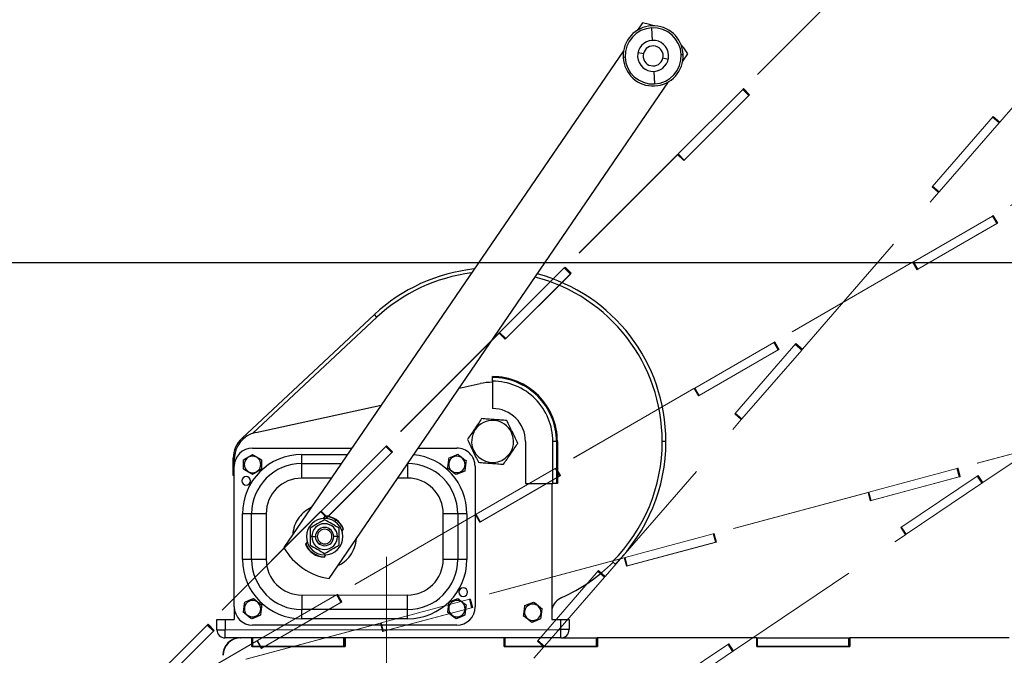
# Paper-space layout 'Sheet6' of a CAD drawing. Header units: inches. Extents: x 0.1 to 16.9, y 0.1 to 10.9.
# Tile 6 of 12: x 6.3 to 8.1, y 7.5 to 8.6. Entities that reach past the tile are written whole.
import ezdxf

# ---------------------------------------------------------------- set-up
doc = ezdxf.new("R2010")
doc.units = ezdxf.units.IN
doc.header["$MEASUREMENT"] = 0
doc.linetypes.add('CENTERX2', pattern=[0.8, 0.5, -0.1, 0.1, -0.1])
doc.linetypes.add('PHANTOM', pattern=[0.5, 0.25, -0.05, 0.05, -0.05, 0.05, -0.05])
doc.layers.add('FORMAT', color=7, linetype='Continuous')
doc.styles.add('SLDTEXTSTYLE0', font='TXT', dxfattribs={"width": 0.75})
doc.dimstyles.new('SLDDIMSTYLE17', dxfattribs={"dimtxt": 0.104167, "dimasz": 0.13, "dimexe": 0, "dimexo": 0.0625, "dimgap": 0.026042, "dimtad": 0, "dimtih": 1, "dimtoh": 1, "dimdec": 0, "dimlfac": 12, "dimrnd": 1e-09, "dimzin": 12, "dimdsep": 46, "dimtxsty": 'SLDTEXTSTYLE0', "dimsah": 1, "dimcen": 0.09, "dimadec": 0, "dimazin": 3, "dimtfac": 1, "dimtdec": 0, "dimtofl": 0, "dimtmove": 0, "dimatfit": 3, "dimfxl": 1, "dimfrac": 2, "dimtolj": 1, "dimtzin": 12, "dimarcsym": 0})

# ---------------------------------------------------------------- blocks, each defined once
blk = doc.blocks.new('_D_97')
at = {"layer": 'FORMAT', "color": 7}
for p, q in [((9.6593, 8.152), (9.6593, 2.4485)), ((6.9637, 3.1813), (6.9637, 2.4485)), ((8.0037, 2.7257), (7.972, 2.7257)), ((7.972, 2.7257), (7.972, 2.5602)), ((8.2346, 2.7257), (8.2663, 2.7257)), ((8.2663, 2.7257), (8.2663, 2.5602)), ((6.9637, 2.5735), (7.8844, 2.5735)), ((9.6593, 2.5735), (8.3539, 2.5735)), ((7.972, 2.5602), (8.0037, 2.5602)), ((8.2663, 2.5602), (8.2346, 2.5602))]:
    blk.add_line(p, q, dxfattribs=at)
for points in [[(6.9637, 2.5735), (7.0937, 2.5535), (7.0937, 2.5935)], [(9.6593, 2.5735), (9.5293, 2.5935), (9.5293, 2.5535)]]:
    blk.add_solid(points, dxfattribs=at)
at = {"layer": 'FORMAT', "color": 7, "char_height": 0.10417, "attachment_point": 1, "style": 'SLDTEXTSTYLE0'}
for s, insert in [('822', (8.0037, 2.6944)), ('32', (8.0422, 2.5344))]:
    blk.add_mtext(s, dxfattribs=dict(at, insert=insert))
blk = doc.blocks.new('_D_98')
at = {"layer": 'FORMAT', "color": 7}
for p, q in [((8.9867, 8.7322), (8.9867, 2.8494)), ((6.9637, 3.1813), (6.9637, 2.8494)), ((7.812, 3.1266), (7.7803, 3.1266)), ((7.7803, 3.1266), (7.7803, 2.9611)), ((8.0429, 3.1266), (8.0746, 3.1266)), ((8.0746, 3.1266), (8.0746, 2.9611)), ((6.9637, 2.9744), (7.6927, 2.9744)), ((8.9867, 2.9744), (8.1622, 2.9744)), ((7.7803, 2.9611), (7.812, 2.9611)), ((8.0746, 2.9611), (8.0429, 2.9611))]:
    blk.add_line(p, q, dxfattribs=at)
for points in [[(6.9637, 2.9744), (7.0937, 2.9544), (7.0937, 2.9944)], [(8.9867, 2.9744), (8.8567, 2.9944), (8.8567, 2.9544)]]:
    blk.add_solid(points, dxfattribs=at)
at = {"layer": 'FORMAT', "color": 7, "char_height": 0.10417, "attachment_point": 1, "style": 'SLDTEXTSTYLE0'}
for s, insert in [('617', (7.812, 3.0954)), ('24', (7.8505, 2.9354))]:
    blk.add_mtext(s, dxfattribs=dict(at, insert=insert))
blk = doc.blocks.new('_D_101')
at = {"layer": 'FORMAT', "color": 7}
for p, q in [((9.7093, 8.202), (12.2733, 8.202)), ((12.1483, 8.202), (12.1483, 6.0052)), ((11.9944, 5.984), (11.9627, 5.984)), ((11.9627, 5.984), (11.9627, 5.8185)), ((12.3022, 5.984), (12.3339, 5.984)), ((12.3339, 5.984), (12.3339, 5.8185)), ((11.9627, 5.8185), (11.9944, 5.8185)), ((12.3339, 5.8185), (12.3022, 5.8185)), ((12.1483, 3.4396), (12.1483, 5.6585)), ((7.1804, 3.4396), (12.2733, 3.4396))]:
    blk.add_line(p, q, dxfattribs=at)
for points in [[(12.1483, 8.202), (12.1283, 8.072), (12.1683, 8.072)], [(12.1483, 3.4396), (12.1683, 3.5696), (12.1283, 3.5696)]]:
    blk.add_solid(points, dxfattribs=at)
at = {"layer": 'FORMAT', "color": 7, "char_height": 0.10417, "attachment_point": 1, "style": 'SLDTEXTSTYLE0'}
for s, insert in [('1452', (11.9944, 5.9528)), ('57', (12.0713, 5.7928))]:
    blk.add_mtext(s, dxfattribs=dict(at, insert=insert))
blk = doc.blocks.new('_D_102')
at = {"layer": 'FORMAT', "color": 7}
for p, q in [((9.0367, 8.7822), (12.7457, 8.7822)), ((12.6207, 8.7822), (12.6207, 6.4717)), ((12.4668, 6.4506), (12.4351, 6.4506)), ((12.4351, 6.4506), (12.4351, 6.2851)), ((12.7747, 6.4506), (12.8063, 6.4506)), ((12.8063, 6.4506), (12.8063, 6.2851)), ((12.4351, 6.2851), (12.4668, 6.2851)), ((12.8063, 6.2851), (12.7747, 6.2851)), ((12.6207, 3.4396), (12.6207, 6.1251)), ((7.1804, 3.4396), (12.7457, 3.4396))]:
    blk.add_line(p, q, dxfattribs=at)
for points in [[(12.6207, 8.7822), (12.6007, 8.6522), (12.6407, 8.6522)], [(12.6207, 3.4396), (12.6407, 3.5696), (12.6007, 3.5696)]]:
    blk.add_solid(points, dxfattribs=at)
at = {"layer": 'FORMAT', "color": 7, "char_height": 0.10417, "attachment_point": 1, "style": 'SLDTEXTSTYLE0'}
for s, insert in [('1628', (12.4668, 6.4194)), ('64', (12.5438, 6.2594))]:
    blk.add_mtext(s, dxfattribs=dict(at, insert=insert))
blk = doc.blocks.new('_D_105')
at = {"layer": 'FORMAT', "color": 7}
for p, q in [((9.6093, 8.202), (4.7335, 8.202)), ((4.8585, 8.202), (4.8585, 6.5895)), ((4.7045, 6.5684), (4.6728, 6.5684)), ((4.6728, 6.5684), (4.6728, 6.4029)), ((5.0124, 6.5684), (5.0441, 6.5684)), ((5.0441, 6.5684), (5.0441, 6.4029)), ((4.6728, 6.4029), (4.7045, 6.4029)), ((5.0441, 6.4029), (5.0124, 6.4029)), ((4.8585, 4.7417), (4.8585, 6.2429)), ((6.7523, 4.7417), (4.7335, 4.7417))]:
    blk.add_line(p, q, dxfattribs=at)
for points in [[(4.8585, 8.202), (4.8385, 8.072), (4.8785, 8.072)], [(4.8585, 4.7417), (4.8785, 4.8717), (4.8385, 4.8717)]]:
    blk.add_solid(points, dxfattribs=at)
at = {"layer": 'FORMAT', "color": 7, "char_height": 0.10417, "attachment_point": 1, "style": 'SLDTEXTSTYLE0'}
for s, insert in [('1055', (4.7045, 6.5372)), ('42', (4.7815, 6.3772))]:
    blk.add_mtext(s, dxfattribs=dict(at, insert=insert))
blk = doc.blocks.new('_D_106')
at = {"layer": 'FORMAT', "color": 7}
for p, q in [((8.9367, 8.7822), (4.1921, 8.7822)), ((4.3171, 8.7822), (4.3171, 6.975)), ((4.1631, 6.9538), (4.1314, 6.9538)), ((4.1314, 6.9538), (4.1314, 6.7883)), ((4.471, 6.9538), (4.5027, 6.9538)), ((4.5027, 6.9538), (4.5027, 6.7883)), ((4.1314, 6.7883), (4.1631, 6.7883)), ((4.5027, 6.7883), (4.471, 6.7883)), ((4.3171, 4.7417), (4.3171, 6.6283)), ((6.7523, 4.7417), (4.1921, 4.7417))]:
    blk.add_line(p, q, dxfattribs=at)
for points in [[(4.3171, 8.7822), (4.2971, 8.6522), (4.3371, 8.6522)], [(4.3171, 4.7417), (4.3371, 4.8717), (4.2971, 4.8717)]]:
    blk.add_solid(points, dxfattribs=at)
at = {"layer": 'FORMAT', "color": 7, "char_height": 0.10417, "attachment_point": 1, "style": 'SLDTEXTSTYLE0'}
for s, insert in [('1232', (4.1631, 6.9226)), ('48', (4.2401, 6.7626))]:
    blk.add_mtext(s, dxfattribs=dict(at, insert=insert))

psp = doc.layouts.new('Sheet6')

# ---------------------------------------------------------------- linework, layer by layer
at = {"color": 7, "linetype": 'PHANTOM', "lineweight": 18}
for p, q in [((8.0666, 8.4551), (8.3115, 8.7368)), ((7.8079, 8.7175), (7.6055, 8.5151)), ((7.8083, 8.7179), (7.6058, 8.5154)), ((7.4884, 8.398), (7.6044, 8.514)), ((7.6169, 8.5044), (7.4984, 8.3859)), ((7.4994, 8.3869), (7.6154, 8.503)), ((7.6044, 8.514), (7.6052, 8.5149)), ((7.6154, 8.503), (7.6044, 8.514)), ((7.6055, 8.5151), (7.6052, 8.5149)), ((7.6163, 8.5038), (7.6052, 8.5149)), ((7.6055, 8.5151), (7.6058, 8.5154)), ((7.6055, 8.5151), (7.6165, 8.504)), ((7.6058, 8.5154), (7.6169, 8.5044)), ((7.6154, 8.503), (7.6163, 8.5038)), ((7.6165, 8.504), (7.6163, 8.5038)), ((7.6165, 8.504), (7.6169, 8.5044)), ((7.9449, 8.3388), (8.0549, 8.4653)), ((8.0653, 8.4536), (8.0536, 8.4638)), ((8.0661, 8.4545), (8.0543, 8.4647)), ((8.0549, 8.4653), (8.0666, 8.4551)), ((7.9577, 8.3297), (8.0653, 8.4536)), ((8.0653, 8.4536), (8.0661, 8.4545)), ((8.0661, 8.4545), (8.0665, 8.4549)), ((8.0663, 8.4547), (8.0666, 8.4551)), ((8.3027, 8.4301), (8.0547, 8.287)), ((8.3031, 8.4304), (8.0551, 8.2872)), ((7.487, 8.3966), (7.2845, 8.1941)), ((7.4873, 8.3969), (7.2849, 8.1945)), ((7.4873, 8.3969), (7.487, 8.3966)), ((7.487, 8.3966), (7.4873, 8.3969)), ((7.4873, 8.3969), (7.4875, 8.3971)), ((7.4873, 8.3969), (7.4873, 8.3969)), ((7.4984, 8.3859), (7.4873, 8.3969)), ((7.4875, 8.3971), (7.4884, 8.398)), ((7.4985, 8.386), (7.4875, 8.3971)), ((7.4994, 8.3869), (7.4884, 8.398)), ((7.4984, 8.3859), (7.4985, 8.386)), ((7.4984, 8.3859), (7.4984, 8.3859)), ((7.4985, 8.386), (7.4994, 8.3869)), ((7.9568, 8.3288), (7.9451, 8.339)), ((7.9577, 8.3297), (7.9459, 8.34)), ((7.7119, 8.0469), (7.9567, 8.3286)), ((7.9567, 8.3286), (7.9449, 8.3389)), ((7.9567, 8.3286), (7.9449, 8.3388)), ((7.9567, 8.3286), (7.9568, 8.3288)), ((7.9567, 8.3286), (7.9567, 8.3286)), ((7.9568, 8.3288), (7.9577, 8.3297)), ((7.9113, 8.2042), (8.0534, 8.2862)), ((8.0534, 8.2862), (8.0545, 8.2868)), ((8.0612, 8.2727), (8.0534, 8.2862)), ((8.0547, 8.287), (8.0545, 8.2868)), ((8.0623, 8.2733), (8.0545, 8.2868)), ((8.0547, 8.287), (8.0551, 8.2872)), ((8.0547, 8.287), (8.0625, 8.2734)), ((8.0551, 8.2872), (8.063, 8.2737)), ((8.063, 8.2737), (7.9178, 8.1899)), ((7.9191, 8.1906), (8.0612, 8.2727)), ((8.0612, 8.2727), (8.0623, 8.2733)), ((8.0625, 8.2734), (8.0623, 8.2733)), ((8.0625, 8.2734), (8.063, 8.2737)), ((7.9096, 8.2032), (7.6617, 8.06)), ((7.91, 8.2034), (7.6621, 8.0603)), ((7.91, 8.2034), (7.9096, 8.2032)), ((7.9096, 8.2032), (7.91, 8.2034)), ((7.91, 8.2034), (7.9102, 8.2035)), ((7.91, 8.2034), (7.91, 8.2034)), ((7.9178, 8.1899), (7.91, 8.2034)), ((7.9102, 8.2035), (7.9113, 8.2042)), ((7.918, 8.19), (7.9102, 8.2035)), ((7.9191, 8.1906), (7.9113, 8.2042)), ((7.1674, 8.077), (7.2834, 8.1931)), ((7.2959, 8.1834), (7.1774, 8.0649)), ((7.1785, 8.066), (7.2945, 8.182)), ((7.2834, 8.1931), (7.2843, 8.1939)), ((7.2945, 8.182), (7.2834, 8.1931)), ((7.2845, 8.1941), (7.2843, 8.1939)), ((7.2954, 8.1829), (7.2843, 8.1939)), ((7.2845, 8.1941), (7.2849, 8.1945)), ((7.2845, 8.1941), (7.2956, 8.1831)), ((7.2849, 8.1945), (7.2959, 8.1834)), ((7.2945, 8.182), (7.2954, 8.1829)), ((7.2956, 8.1831), (7.2954, 8.1829)), ((7.2956, 8.1831), (7.2959, 8.1834)), ((7.9178, 8.1899), (7.918, 8.19)), ((7.9178, 8.1899), (7.9178, 8.1899)), ((7.918, 8.19), (7.9191, 8.1906)), ((7.166, 8.0756), (6.9636, 7.8732)), ((7.1664, 8.076), (6.9639, 7.8735)), ((7.1664, 8.076), (7.166, 8.0756)), ((7.166, 8.0756), (7.1664, 8.076)), ((7.1664, 8.076), (7.1665, 8.0761)), ((7.1774, 8.0649), (7.1664, 8.076)), ((7.1774, 8.0649), (7.1664, 8.076)), ((7.1665, 8.0761), (7.1674, 8.077)), ((7.1776, 8.0651), (7.1665, 8.0761)), ((7.1785, 8.066), (7.1674, 8.077)), ((7.1774, 8.0649), (7.1776, 8.0651)), ((7.1774, 8.0649), (7.1774, 8.0649)), ((7.1776, 8.0651), (7.1785, 8.066)), ((7.5182, 7.9772), (7.6603, 8.0593)), ((7.5901, 7.9307), (7.7001, 8.0572)), ((7.6603, 8.0593), (7.6614, 8.0599)), ((7.6681, 8.0457), (7.6603, 8.0593)), ((7.6617, 8.06), (7.6614, 8.0599)), ((7.6692, 8.0463), (7.6614, 8.0599)), ((7.6617, 8.06), (7.6621, 8.0603)), ((7.6617, 8.06), (7.6695, 8.0465)), ((7.6621, 8.0603), (7.6699, 8.0467)), ((7.7113, 8.0463), (7.6996, 8.0566)), ((7.7001, 8.0572), (7.7119, 8.0469)), ((7.6699, 8.0467), (7.5247, 7.9629)), ((7.526, 7.9637), (7.6681, 8.0457)), ((7.6029, 7.9216), (7.7105, 8.0454)), ((7.6681, 8.0457), (7.6692, 8.0463)), ((7.6695, 8.0465), (7.6692, 8.0463)), ((7.6695, 8.0465), (7.6699, 8.0467)), ((7.7105, 8.0454), (7.6988, 8.0557)), ((7.7105, 8.0454), (7.7113, 8.0463)), ((7.7113, 8.0463), (7.7117, 8.0467)), ((7.7115, 8.0466), (7.7119, 8.0469)), ((8.0363, 7.8072), (8.3457, 8.0159)), ((7.5165, 7.9762), (7.2686, 7.8331)), ((7.5169, 7.9765), (7.269, 7.8333)), ((7.5169, 7.9765), (7.5165, 7.9762)), ((7.5165, 7.9762), (7.5169, 7.9765)), ((7.5169, 7.9765), (7.5171, 7.9766)), ((7.5247, 7.9629), (7.5169, 7.9765)), ((7.5247, 7.9629), (7.5169, 7.9765)), ((7.5171, 7.9766), (7.5182, 7.9772)), ((7.5249, 7.963), (7.5171, 7.9766)), ((7.526, 7.9637), (7.5182, 7.9772)), ((7.5247, 7.9629), (7.5249, 7.963)), ((7.5248, 7.9629), (7.5247, 7.9629)), ((7.5249, 7.963), (7.526, 7.9637)), ((7.6029, 7.9216), (7.5911, 7.9318)), ((7.3571, 7.6387), (7.6019, 7.9204)), ((7.6019, 7.9204), (7.5901, 7.9307)), ((7.6019, 7.9204), (7.5901, 7.9307)), ((7.602, 7.9206), (7.5903, 7.9308)), ((7.6019, 7.9204), (7.602, 7.9206)), ((7.6019, 7.9204), (7.6019, 7.9204)), ((7.602, 7.9206), (7.6029, 7.9216)), ((8.2678, 7.907), (7.9912, 7.8329)), ((8.2682, 7.9071), (7.9917, 7.833)), ((6.8465, 7.7561), (6.9625, 7.8721)), ((6.975, 7.8625), (6.8565, 7.744)), ((6.8575, 7.745), (6.9736, 7.8611)), ((6.9625, 7.8721), (6.9634, 7.873)), ((6.9736, 7.8611), (6.9625, 7.8721)), ((6.9636, 7.8732), (6.9634, 7.873)), ((6.9744, 7.8619), (6.9634, 7.873)), ((6.9636, 7.8732), (6.9639, 7.8735)), ((6.9636, 7.8732), (6.9746, 7.8622)), ((6.9639, 7.8735), (6.975, 7.8625)), ((6.9736, 7.8611), (6.9744, 7.8619)), ((6.9746, 7.8622), (6.9744, 7.8619)), ((6.9746, 7.8622), (6.975, 7.8625)), ((7.1252, 7.7503), (7.2673, 7.8323)), ((7.2673, 7.8323), (7.2683, 7.8329)), ((7.2751, 7.8188), (7.2673, 7.8323)), ((7.2686, 7.8331), (7.2683, 7.8329)), ((7.2761, 7.8194), (7.2683, 7.8329)), ((7.2686, 7.8331), (7.269, 7.8333)), ((7.2686, 7.8331), (7.2764, 7.8196)), ((7.269, 7.8333), (7.2768, 7.8198)), ((7.8312, 7.79), (7.9897, 7.8325)), ((7.9897, 7.8325), (7.9909, 7.8328)), ((7.9938, 7.8174), (7.9897, 7.8325)), ((7.9912, 7.8329), (7.9909, 7.8328)), ((7.995, 7.8177), (7.9909, 7.8328)), ((7.9912, 7.8329), (7.9917, 7.833)), ((7.9912, 7.8329), (7.9953, 7.8178)), ((7.9917, 7.833), (7.9957, 7.8179)), ((7.2768, 7.8198), (7.1317, 7.736)), ((7.133, 7.7367), (7.2751, 7.8188)), ((7.2751, 7.8188), (7.2761, 7.8194)), ((7.2764, 7.8196), (7.2761, 7.8194)), ((7.2764, 7.8196), (7.2768, 7.8198)), ((7.9957, 7.8179), (7.8338, 7.7745)), ((7.8353, 7.7749), (7.9938, 7.8174)), ((7.8886, 7.7264), (8.0276, 7.8202)), ((7.9938, 7.8174), (7.995, 7.8177)), ((7.9953, 7.8178), (7.995, 7.8177)), ((7.9953, 7.8178), (7.9957, 7.8179)), ((8.0347, 7.8061), (8.0259, 7.819)), ((8.0357, 7.8068), (8.0269, 7.8197)), ((8.0276, 7.8202), (8.0363, 7.8072)), ((7.8986, 7.7143), (8.0347, 7.8061)), ((8.0347, 7.8061), (8.0357, 7.8068)), ((8.0357, 7.8068), (8.0361, 7.8071)), ((8.0359, 7.807), (8.0363, 7.8072)), ((7.8293, 7.7895), (7.5528, 7.7154)), ((7.8298, 7.7896), (7.5533, 7.7155)), ((7.8298, 7.7896), (7.8293, 7.7895)), ((7.8293, 7.7895), (7.8298, 7.7896)), ((7.8298, 7.7896), (7.83, 7.7897)), ((7.8338, 7.7745), (7.8298, 7.7896)), ((7.8338, 7.7745), (7.8298, 7.7896)), ((7.83, 7.7897), (7.8312, 7.79)), ((7.834, 7.7746), (7.83, 7.7897)), ((7.8353, 7.7749), (7.8312, 7.79)), ((7.8338, 7.7745), (7.834, 7.7746)), ((7.8339, 7.7745), (7.8338, 7.7745)), ((7.834, 7.7746), (7.8353, 7.7749)), ((6.8451, 7.7547), (6.6426, 7.5523)), ((6.8454, 7.755), (6.643, 7.5526)), ((6.8454, 7.755), (6.8451, 7.7547)), ((6.8451, 7.7547), (6.8454, 7.755)), ((6.8454, 7.755), (6.8456, 7.7552)), ((6.8565, 7.744), (6.8454, 7.755)), ((6.8565, 7.744), (6.8454, 7.755)), ((6.8456, 7.7552), (6.8465, 7.7561)), ((6.8566, 7.7441), (6.8456, 7.7552)), ((6.8575, 7.745), (6.8465, 7.7561)), ((6.8565, 7.744), (6.8566, 7.7441)), ((6.8565, 7.744), (6.8565, 7.744)), ((6.8566, 7.7441), (6.8575, 7.745)), ((7.1234, 7.7493), (6.8755, 7.6061)), ((7.1239, 7.7495), (6.8759, 7.6064)), ((7.1239, 7.7495), (7.1234, 7.7493)), ((7.1234, 7.7493), (7.1239, 7.7495)), ((7.1239, 7.7495), (7.124, 7.7496)), ((7.1317, 7.736), (7.1239, 7.7495)), ((7.1317, 7.736), (7.1239, 7.7495)), ((7.124, 7.7496), (7.1252, 7.7503)), ((7.1318, 7.7361), (7.124, 7.7496)), ((7.133, 7.7367), (7.1252, 7.7503)), ((7.1317, 7.736), (7.1318, 7.7361)), ((7.1317, 7.736), (7.1317, 7.736)), ((7.1318, 7.7361), (7.133, 7.7367)), ((7.8974, 7.7135), (7.8886, 7.7264)), ((7.8974, 7.7135), (7.8887, 7.7264)), ((7.8976, 7.7136), (7.8888, 7.7266)), ((7.8986, 7.7143), (7.8899, 7.7273)), ((7.3928, 7.6725), (7.5513, 7.715)), ((7.5513, 7.715), (7.5525, 7.7153)), ((7.5554, 7.6999), (7.5513, 7.715)), ((7.5528, 7.7154), (7.5525, 7.7153)), ((7.5565, 7.7002), (7.5525, 7.7153)), ((7.5528, 7.7154), (7.5533, 7.7155)), ((7.5528, 7.7154), (7.5568, 7.7003)), ((7.5533, 7.7155), (7.5573, 7.7004)), ((7.588, 7.5048), (7.8974, 7.7135)), ((7.8974, 7.7135), (7.8976, 7.7136)), ((7.8974, 7.7135), (7.8974, 7.7135)), ((7.8976, 7.7136), (7.8986, 7.7143)), ((7.5573, 7.7004), (7.3954, 7.657)), ((7.3969, 7.6574), (7.5554, 7.6999)), ((7.5554, 7.6999), (7.5565, 7.7002)), ((7.5568, 7.7003), (7.5565, 7.7002)), ((7.5568, 7.7003), (7.5573, 7.7004)), ((7.3909, 7.672), (7.1144, 7.5979)), ((7.3914, 7.6721), (7.1148, 7.598)), ((7.3914, 7.6721), (7.3909, 7.672)), ((7.3909, 7.672), (7.3914, 7.6721)), ((7.3914, 7.6721), (7.3916, 7.6722)), ((7.3954, 7.6571), (7.3914, 7.6721)), ((7.3954, 7.657), (7.3914, 7.6721)), ((7.3916, 7.6722), (7.3928, 7.6725)), ((7.3956, 7.6571), (7.3916, 7.6722)), ((7.3969, 7.6574), (7.3928, 7.6725)), ((7.2353, 7.5225), (7.3453, 7.649)), ((7.3453, 7.649), (7.3571, 7.6387)), ((7.3954, 7.6571), (7.3956, 7.6571)), ((7.3954, 7.6571), (7.3954, 7.6571)), ((7.3956, 7.6571), (7.3969, 7.6574)), ((7.2481, 7.5134), (7.3557, 7.6372)), ((7.3557, 7.6372), (7.344, 7.6475)), ((7.3565, 7.6382), (7.3448, 7.6484)), ((7.3557, 7.6372), (7.3565, 7.6382)), ((7.3565, 7.6382), (7.3569, 7.6386)), ((7.3567, 7.6384), (7.3571, 7.6387)), ((6.7321, 7.5233), (6.8742, 7.6054)), ((6.8742, 7.6054), (6.8752, 7.606)), ((6.882, 7.5918), (6.8742, 7.6054)), ((6.8755, 7.6061), (6.8752, 7.606)), ((6.883, 7.5925), (6.8752, 7.606)), ((6.8755, 7.6061), (6.8759, 7.6064)), ((6.8755, 7.6061), (6.8833, 7.5926)), ((6.8759, 7.6064), (6.8837, 7.5928)), ((6.9544, 7.5551), (7.1129, 7.5975)), ((7.1129, 7.5975), (7.1141, 7.5978)), ((7.1169, 7.5824), (7.1129, 7.5975)), ((7.1144, 7.5979), (7.1141, 7.5978)), ((7.1181, 7.5827), (7.1141, 7.5978)), ((7.1144, 7.5979), (7.1148, 7.598)), ((7.1144, 7.5979), (7.1184, 7.5828)), ((7.1148, 7.598), (7.1189, 7.5829)), ((6.8837, 7.5928), (6.7386, 7.5091)), ((6.7399, 7.5098), (6.882, 7.5918)), ((6.882, 7.5918), (6.883, 7.5925)), ((6.8833, 7.5926), (6.883, 7.5925)), ((6.8833, 7.5926), (6.8837, 7.5928)), ((7.1189, 7.5829), (6.957, 7.5396)), ((6.9584, 7.54), (7.1169, 7.5824)), ((7.1169, 7.5824), (7.1181, 7.5827)), ((7.1184, 7.5828), (7.1181, 7.5827)), ((7.1184, 7.5828), (7.1189, 7.5829)), ((6.5255, 7.4352), (6.6416, 7.5512)), ((6.6416, 7.5512), (6.6424, 7.552)), ((6.6526, 7.5401), (6.6416, 7.5512)), ((6.6426, 7.5523), (6.6424, 7.552)), ((6.6535, 7.541), (6.6424, 7.552)), ((6.6426, 7.5523), (6.643, 7.5526)), ((6.6426, 7.5523), (6.6537, 7.5412)), ((6.643, 7.5526), (6.654, 7.5415)), ((6.9525, 7.5545), (6.676, 7.4804)), ((6.953, 7.5547), (6.6764, 7.4806)), ((6.953, 7.5547), (6.9525, 7.5545)), ((6.9525, 7.5545), (6.953, 7.5547)), ((6.957, 7.5396), (6.953, 7.5547)), ((6.953, 7.5547), (6.9532, 7.5547)), ((6.957, 7.5396), (6.953, 7.5547)), ((6.9532, 7.5547), (6.9544, 7.5551)), ((6.9572, 7.5396), (6.9532, 7.5547)), ((6.9584, 7.54), (6.9544, 7.5551)), ((6.654, 7.5415), (6.5355, 7.423)), ((6.5366, 7.4241), (6.6526, 7.5401)), ((6.6526, 7.5401), (6.6535, 7.541)), ((6.6537, 7.5412), (6.6535, 7.541)), ((6.6537, 7.5412), (6.654, 7.5415)), ((6.957, 7.5396), (6.9572, 7.5396)), ((6.957, 7.5396), (6.957, 7.5396)), ((6.9572, 7.5396), (6.9584, 7.54)), ((6.7304, 7.5224), (6.4824, 7.3792)), ((6.7308, 7.5226), (6.4828, 7.3794)), ((6.7308, 7.5226), (6.7304, 7.5224)), ((6.7304, 7.5224), (6.7308, 7.5226)), ((6.7308, 7.5226), (6.731, 7.5227)), ((6.7386, 7.5091), (6.7308, 7.5226)), ((6.7386, 7.5091), (6.7308, 7.5226)), ((6.731, 7.5227), (6.7321, 7.5233)), ((6.7388, 7.5092), (6.731, 7.5227)), ((6.7399, 7.5098), (6.7321, 7.5233)), ((6.7386, 7.5091), (6.7388, 7.5092)), ((6.7386, 7.5091), (6.7386, 7.5091)), ((6.7388, 7.5092), (6.7399, 7.5098)), ((7.229, 7.4914), (7.2471, 7.5122)), ((7.2471, 7.5122), (7.2353, 7.5225)), ((7.2471, 7.5123), (7.2353, 7.5225)), ((7.2473, 7.5124), (7.2355, 7.5227)), ((7.2481, 7.5134), (7.2363, 7.5236)), ((7.2471, 7.5123), (7.2473, 7.5124)), ((7.2471, 7.5123), (7.2471, 7.5123)), ((7.2473, 7.5124), (7.2481, 7.5134)), ((7.4403, 7.424), (7.5792, 7.5177)), ((7.5863, 7.5037), (7.5776, 7.5166)), ((7.5873, 7.5043), (7.5786, 7.5173)), ((7.5792, 7.5177), (7.588, 7.5048)), ((7.4503, 7.4119), (7.5863, 7.5037)), ((7.5863, 7.5037), (7.5873, 7.5043)), ((7.5873, 7.5043), (7.5878, 7.5046)), ((7.5875, 7.5045), (7.588, 7.5048))]:
    psp.add_line(p, q, dxfattribs=at)
at = {"color": 7, "linetype": 'Continuous', "lineweight": 25}
for p, q in [((7.4243, 8.6334), (7.4155, 8.6205)), ((7.442, 8.602), (7.4409, 8.6245)), ((7.3901, 8.5833), (6.7793, 7.6903)), ((7.393, 8.5716), (7.3893, 8.5714)), ((7.4162, 8.5804), (7.4258, 8.5782)), ((7.4706, 8.5678), (7.461, 8.57)), ((7.4938, 8.5766), (7.4975, 8.5768)), ((7.4968, 8.5649), (7.5056, 8.5778)), ((7.4448, 8.5463), (7.4459, 8.5237)), ((6.8606, 7.6347), (7.4713, 8.5277)), ((6.7042, 7.8872), (6.9422, 8.1091)), ((6.9466, 8.1043), (6.9422, 8.1091)), ((6.9466, 8.1043), (6.723, 7.8957)), ((7.0946, 7.9769), (7.1322, 7.9851)), ((7.1547, 7.996), (7.1547, 7.9977)), ((7.1547, 7.9895), (7.1547, 7.996)), ((7.1547, 7.9895), (7.1547, 7.9403)), ((6.7289, 7.8974), (6.9546, 7.9465)), ((7.1887, 7.8976), (7.1902, 7.8983)), ((6.7059, 7.8854), (6.7042, 7.8872)), ((7.2138, 7.8812), (7.2138, 7.8058)), ((7.2696, 7.8812), (7.263, 7.8812)), ((7.263, 7.8058), (7.263, 7.8812)), ((7.2696, 7.8812), (7.2696, 7.8058)), ((7.2712, 7.8812), (7.2696, 7.8812)), ((7.2712, 7.8812), (7.2712, 7.8058)), ((7.4664, 7.8813), (7.4599, 7.8813)), ((6.723, 7.8693), (6.9018, 7.8693)), ((7.0211, 7.8694), (7.0904, 7.8694)), ((7.1207, 7.8648), (7.1193, 7.8641)), ((6.6885, 7.8201), (6.6885, 7.8512)), ((6.6902, 7.8512), (6.6885, 7.8512)), ((6.6902, 7.8493), (6.6902, 7.8365)), ((6.7066, 7.8398), (6.7066, 7.8482)), ((6.7394, 7.8482), (6.7394, 7.8398)), ((6.8116, 7.8414), (6.8116, 7.8579)), ((6.8116, 7.8579), (6.894, 7.8579)), ((7.0764, 7.8518), (7.0842, 7.855)), ((7.0842, 7.855), (7.0919, 7.8582)), ((7.0848, 7.8535), (7.0842, 7.855)), ((6.6902, 7.5839), (6.6902, 7.8365)), ((6.7082, 7.8398), (6.7066, 7.8398)), ((6.7066, 7.8314), (6.7066, 7.8398)), ((6.7378, 7.8398), (6.7394, 7.8398)), ((6.7394, 7.8398), (6.7394, 7.8314)), ((6.8116, 7.8414), (6.8827, 7.8415)), ((6.8116, 7.8152), (6.8116, 7.8414)), ((7.0019, 7.8413), (7.0019, 7.8152)), ((7.0961, 7.8262), (7.0967, 7.8247)), ((7.1045, 7.8279), (7.0967, 7.8247)), ((7.1233, 7.8366), (7.1233, 7.584)), ((6.6902, 7.8201), (6.6885, 7.8201)), ((6.8648, 7.8152), (6.8116, 7.8152)), ((7.0019, 7.8152), (6.984, 7.8152)), ((7.0967, 7.8247), (7.0889, 7.8215)), ((7.2138, 7.8058), (7.263, 7.8058)), ((7.261, 7.8058), (7.261, 7.561)), ((7.2696, 7.8058), (7.263, 7.8058)), ((7.2712, 7.8058), (7.2696, 7.8058)), ((6.7214, 7.7512), (6.705, 7.7512)), ((6.705, 7.6692), (6.705, 7.7512)), ((6.7476, 7.7512), (6.7214, 7.7512)), ((6.7214, 7.6692), (6.7214, 7.7512)), ((6.7476, 7.7512), (6.7476, 7.6692)), ((6.853, 7.7471), (6.8501, 7.7429)), ((6.8512, 7.743), (6.8534, 7.7463)), ((6.8711, 7.7373), (6.873, 7.74)), ((7.0921, 7.7513), (7.0659, 7.7513)), ((7.0659, 7.6692), (7.0659, 7.7513)), ((7.0921, 7.7513), (7.0921, 7.6693)), ((7.1085, 7.7513), (7.0921, 7.7513)), ((7.1085, 7.7513), (7.1085, 7.6693)), ((6.8264, 7.7254), (6.8264, 7.7102)), ((6.86, 7.7211), (6.8619, 7.7238)), ((6.8788, 7.7102), (6.8788, 7.7254)), ((6.8859, 7.7241), (6.8837, 7.7208)), ((6.884, 7.7198), (6.8869, 7.724)), ((6.8863, 7.7232), (6.8859, 7.7241)), ((6.8295, 7.7102), (6.8264, 7.7102)), ((6.8264, 7.7102), (6.8264, 7.6951)), ((6.8295, 7.7102), (6.8362, 7.7102)), ((6.8757, 7.7102), (6.869, 7.7102)), ((6.8757, 7.7102), (6.8788, 7.7102)), ((6.8789, 7.6951), (6.8788, 7.7102)), ((6.8212, 7.7007), (6.8184, 7.6965)), ((6.8189, 7.6973), (6.8193, 7.6964)), ((6.8193, 7.6964), (6.8215, 7.6997)), ((6.8452, 7.6994), (6.8433, 7.6967)), ((6.7214, 7.6692), (6.705, 7.6692)), ((6.7476, 7.6692), (6.7214, 7.6692)), ((6.8376, 7.6765), (6.8379, 7.6773)), ((6.8465, 7.6747), (6.8463, 7.6739)), ((6.854, 7.6774), (6.8518, 7.6741)), ((6.8522, 7.6733), (6.8551, 7.6775)), ((7.0921, 7.6693), (7.0659, 7.6692)), ((7.1085, 7.6693), (7.0921, 7.6693)), ((7.3704, 7.6656), (7.3705, 7.6655)), ((7.3704, 7.6656), (7.3704, 7.6656)), ((7.3704, 7.6656), (7.3717, 7.6643)), ((7.3752, 7.6609), (7.3705, 7.6655)), ((6.709, 7.5926), (6.7168, 7.5958)), ((6.7168, 7.5958), (6.7245, 7.599)), ((6.7174, 7.5942), (6.7168, 7.5958)), ((6.8116, 7.6052), (7.0019, 7.6053)), ((6.8116, 7.6052), (6.8116, 7.579)), ((7.0019, 7.579), (7.0019, 7.6053)), ((7.0765, 7.5926), (7.0842, 7.5958)), ((7.0842, 7.5958), (7.092, 7.599)), ((7.0848, 7.5943), (7.0842, 7.5958)), ((6.6902, 7.5839), (6.6902, 7.5609)), ((7.0019, 7.579), (6.8116, 7.579)), ((6.8116, 7.5626), (6.8116, 7.579)), ((7.0019, 7.5626), (7.0019, 7.579)), ((7.2129, 7.5861), (7.2207, 7.5893)), ((7.2207, 7.5893), (7.2285, 7.5925)), ((7.2213, 7.5878), (7.2207, 7.5893)), ((6.6591, 7.5429), (6.6591, 7.5609)), ((6.6591, 7.5609), (6.6738, 7.5609)), ((6.6738, 7.5609), (6.6738, 7.5429)), ((6.6738, 7.5609), (6.6902, 7.5609)), ((6.7293, 7.5654), (6.7215, 7.5622)), ((6.7287, 7.567), (6.7293, 7.5654)), ((6.7371, 7.5687), (6.7293, 7.5654)), ((7.0019, 7.5626), (6.8116, 7.5626)), ((7.0968, 7.5655), (7.089, 7.5623)), ((7.0961, 7.567), (7.0968, 7.5655)), ((7.1045, 7.5687), (7.0968, 7.5655)), ((7.2326, 7.5605), (7.2332, 7.559)), ((7.241, 7.5622), (7.2332, 7.559)), ((7.261, 7.561), (7.2775, 7.561)), ((7.2775, 7.543), (7.2775, 7.561)), ((7.2775, 7.561), (7.2923, 7.561)), ((7.2923, 7.561), (7.2923, 7.543)), ((6.6591, 7.5429), (6.6738, 7.5429)), ((6.6738, 7.5429), (7.2775, 7.543)), ((6.6738, 7.5281), (6.6738, 7.5429)), ((7.0905, 7.5511), (6.723, 7.5511)), ((7.2332, 7.559), (7.2255, 7.5558)), ((7.2923, 7.543), (7.2775, 7.543)), ((7.2775, 7.5282), (7.2775, 7.543)), ((7.2775, 7.5282), (6.6738, 7.5281)), ((6.701, 7.5281), (6.7015, 7.5281)), ((6.7218, 7.5281), (6.7015, 7.5281)), ((6.7214, 7.5281), (6.7218, 7.5281)), ((6.7219, 7.5125), (6.7218, 7.5281)), ((6.7219, 7.5125), (6.7219, 7.5281)), ((6.7221, 7.5125), (6.7221, 7.5281)), ((6.7233, 7.5125), (6.7233, 7.5281)), ((6.8874, 7.5125), (6.8874, 7.5281)), ((6.8886, 7.5125), (6.8886, 7.5281)), ((6.889, 7.5281), (6.8894, 7.5281)), ((7.1757, 7.5282), (6.8894, 7.5281)), ((6.8894, 7.5281), (6.8894, 7.5125)), ((7.1753, 7.5282), (7.1757, 7.5282)), ((7.1757, 7.5126), (7.1757, 7.5282)), ((7.1757, 7.5126), (7.1757, 7.5282)), ((7.1759, 7.5126), (7.1759, 7.5282)), ((7.1772, 7.5126), (7.1772, 7.5282)), ((7.2775, 7.5282), (7.3413, 7.5282)), ((7.3413, 7.5126), (7.3413, 7.5282)), ((7.3413, 7.5282), (7.3425, 7.5282)), ((7.3425, 7.5126), (7.3425, 7.5282)), ((7.3428, 7.5282), (7.3425, 7.5282)), ((7.6291, 7.5283), (7.3428, 7.5282)), ((7.3428, 7.5282), (7.3433, 7.5282)), ((7.3428, 7.5282), (7.3428, 7.5126)), ((7.6296, 7.5283), (7.3433, 7.5282)), ((7.3433, 7.5282), (7.3433, 7.5126)), ((7.6296, 7.5283), (7.6291, 7.5283)), ((7.6291, 7.5283), (7.6296, 7.5283)), ((7.6296, 7.5126), (7.6296, 7.5283)), ((7.6296, 7.5283), (7.6298, 7.5283)), ((7.6296, 7.5126), (7.6296, 7.5283)), ((7.6298, 7.5126), (7.6298, 7.5283)), ((7.6298, 7.5283), (7.6311, 7.5283)), ((7.6311, 7.5126), (7.6311, 7.5283)), ((7.6311, 7.5283), (7.7952, 7.5283)), ((7.7952, 7.5127), (7.7952, 7.5283)), ((7.7952, 7.5283), (7.7964, 7.5283)), ((7.7964, 7.5127), (7.7964, 7.5283)), ((7.7967, 7.5283), (7.7964, 7.5283)), ((7.7967, 7.5283), (7.7972, 7.5283)), ((7.7967, 7.5283), (7.7967, 7.5127)), ((8.083, 7.5283), (7.7967, 7.5283)), ((7.7972, 7.5283), (7.7972, 7.5127)), ((8.0835, 7.5283), (7.7972, 7.5283)), ((6.6854, 7.5239), (6.6854, 7.5239)), ((6.7219, 7.5125), (6.7221, 7.5125)), ((6.7219, 7.5125), (6.7219, 7.5125)), ((6.8894, 7.5125), (6.7219, 7.5125)), ((6.7221, 7.5125), (6.7233, 7.5125)), ((6.7233, 7.5125), (6.8874, 7.5125)), ((6.8874, 7.5125), (6.8886, 7.5125)), ((6.889, 7.5125), (6.8886, 7.5125)), ((6.889, 7.5125), (6.8894, 7.5125)), ((7.1757, 7.5126), (7.1759, 7.5126)), ((7.3433, 7.5126), (7.1757, 7.5126)), ((7.1757, 7.5126), (7.1757, 7.5126)), ((7.1759, 7.5126), (7.1772, 7.5126)), ((7.1772, 7.5126), (7.3413, 7.5126)), ((7.3413, 7.5126), (7.3425, 7.5126)), ((7.3428, 7.5126), (7.3425, 7.5126)), ((7.3428, 7.5126), (7.3433, 7.5126)), ((7.7972, 7.5127), (7.6296, 7.5126)), ((7.6296, 7.5126), (7.6298, 7.5126)), ((7.6296, 7.5126), (7.6296, 7.5126)), ((7.6298, 7.5126), (7.6311, 7.5126)), ((7.6311, 7.5126), (7.7952, 7.5127)), ((7.7952, 7.5127), (7.7964, 7.5127)), ((7.7967, 7.5127), (7.7964, 7.5127)), ((7.7967, 7.5127), (7.7972, 7.5127))]:
    psp.add_line(p, q, dxfattribs=at)
at = {"color": 7, "linetype": 'Continuous', "lineweight": 25, "flags": 128}
for points in [[(7.4446, 8.6282), (7.4367, 8.6307), (7.4243, 8.6334)], [(7.5056, 8.5778), (7.4986, 8.5884), (7.4934, 8.5948)], [(6.8299, 7.6811), (6.8293, 7.6817), (6.8287, 7.6821)], [(6.8443, 7.6746), (6.8458, 7.6743), (6.8464, 7.6742)]]:
    psp.add_lwpolyline(points, dxfattribs=at)
at = {"color": 7, "linetype": 'Continuous', "lineweight": 25}
for centre, radius, start, end in [((7.4434, 8.5741), 0.0541, 2.8216, 182.8216), ((7.4434, 8.5741), 0.0505, 92.8216, 182.8216), ((7.4434, 8.5741), 0.0505, 2.8216, 92.8216), ((7.4434, 8.5741), 0.0279, 92.8216, 182.8216), ((7.4434, 8.5741), 0.018, 346.9198, 166.9198), ((7.4434, 8.5741), 0.0279, 2.8216, 92.8216), ((7.4434, 8.5741), 0.0541, 182.8216, 2.8216), ((7.4434, 8.5741), 0.0505, 182.8216, 272.8216), ((7.4434, 8.5741), 0.0279, 182.8216, 272.8216), ((7.4434, 8.5741), 0.018, 166.9198, 346.9198), ((7.4434, 8.5741), 0.0279, 272.8216, 2.8216), ((7.4434, 8.5741), 0.0505, 272.8216, 2.8216), ((7.1547, 7.8812), 0.3117, 96.0506, 133.0043), ((7.1547, 7.8812), 0.3051, 97.1083, 133.0043), ((7.1547, 7.8812), 0.3117, 0.01, 75.0573), ((7.1547, 7.8812), 0.3051, 0.01, 75.4924), ((7.1547, 7.8812), 0.1063, 90.01, 102.2643), ((7.1547, 7.8812), 0.1165, 0.01, 90.01), ((7.1547, 7.8812), 0.1148, 0.01, 90.01), ((7.1547, 7.8812), 0.1083, 0.01, 90.01), ((7.1547, 7.8812), 0.0591, 0.01, 90.01), ((7.1547, 7.8812), 0.0377, 25.6929, 205.6929), ((6.7394, 7.8493), 0.0492, 102.2643, 180.01), ((7.1547, 7.8812), 0.0377, 205.6929, 25.6929), ((6.7377, 7.8512), 0.0492, 133.0043, 180.01), ((7.1547, 7.8812), 0.3051, 315.01, 0.01), ((7.1547, 7.8812), 0.3117, 315.01, 0.01), ((6.723, 7.8365), 0.0328, 90.01, 180.01), ((7.0904, 7.8366), 0.0328, 0.01, 90.01), ((6.8116, 7.7512), 0.1066, 90.01, 180.01), ((6.723, 7.8398), 0.0148, 0.01, 180.01), ((7.0019, 7.7513), 0.1066, 0.01, 84.1056), ((7.0904, 7.8399), 0.0148, 112.4583, 292.4583), ((7.0904, 7.8399), 0.0148, 292.4583, 112.4583), ((6.723, 7.8398), 0.0148, 180.01, 0.01), ((6.8116, 7.7512), 0.0902, 90.01, 180.01), ((7.0019, 7.7513), 0.0902, 0.01, 90.01), ((6.7115, 7.8103), 0.00787, 0.01, 180.01), ((6.7115, 7.8103), 0.00787, 180.01, 0.01), ((6.8116, 7.7512), 0.064, 90.01, 180.01), ((7.0019, 7.7513), 0.064, 0.01, 90.01), ((6.8526, 7.7102), 0.0574, 114.6294, 142.837), ((6.8526, 7.7102), 0.0574, 142.837, 176.6348), ((6.8526, 7.7102), 0.0328, 0.01, 180.01), ((6.8526, 7.7102), 0.0369, 21.8831, 89.3811), ((6.8526, 7.7102), 0.0361, 55.6321, 88.6878), ((6.8526, 7.7102), 0.0361, 22.5764, 55.6321), ((6.8526, 7.7102), 0.0231, 0.01, 180.01), ((6.8526, 7.7102), 0.0164, 0.01, 180.01), ((6.8526, 7.7102), 0.0131, 55.6321, 235.6321), ((6.8526, 7.7102), 0.0131, 235.6321, 55.6321), ((6.8526, 7.7102), 0.0328, 180.01, 0.01), ((6.8526, 7.7102), 0.0231, 180.01, 0.01), ((6.8526, 7.7102), 0.0164, 180.01, 0.01), ((6.8526, 7.7102), 0.0574, 322.837, 356.6348), ((6.8785, 7.7481), 0.1148, 210.2552, 261.009), ((6.8526, 7.7102), 0.0369, 201.8831, 269.3811), ((6.8526, 7.7102), 0.0361, 202.5764, 235.6321), ((6.8116, 7.6692), 0.1066, 180.01, 270.01), ((6.8116, 7.6692), 0.0902, 180.01, 270.01), ((6.8116, 7.6692), 0.064, 180.01, 270.01), ((6.8526, 7.7102), 0.0361, 235.6321, 268.6878), ((6.8526, 7.7102), 0.0574, 294.6294, 322.837), ((7.0019, 7.6692), 0.0902, 270.01, 0.01), ((7.0019, 7.6692), 0.1066, 270.01, 0.01), ((7.0019, 7.6692), 0.064, 270.01, 0.01), ((7.1547, 7.8812), 0.3068, 293.9511, 315.0069), ((7.102, 7.6102), 0.00787, 0.01, 180.01), ((6.723, 7.5806), 0.0148, 292.4583, 112.4583), ((7.0905, 7.5807), 0.0148, 292.4583, 112.4583), ((7.102, 7.6102), 0.00787, 180.01, 0.01), ((7.2926, 7.5709), 0.0328, 113.9511, 164.1069), ((6.723, 7.5839), 0.0328, 180.01, 270.01), ((6.723, 7.5806), 0.0148, 112.4583, 292.4583), ((7.0905, 7.5807), 0.0148, 112.4583, 292.4583), ((7.0905, 7.5839), 0.0328, 270.01, 0.01), ((7.227, 7.5741), 0.0148, 112.4583, 292.4583), ((7.227, 7.5741), 0.0148, 292.4583, 112.4583), ((6.6738, 7.5429), 0.0148, 180.01, 270.01), ((7.2775, 7.543), 0.0148, 270.01, 0.01), ((6.701, 7.4969), 0.0312, 90.0234, 180.023), ((6.7015, 7.4969), 0.0312, 90.0234, 180.023), ((6.701, 7.4969), 0.0312, 90.01, 120.01), ((6.701, 7.4969), 0.0313, 120.01, 180.01)]:
    psp.add_arc(centre, radius, start, end, dxfattribs=at)
for points, knots in [([(7.135, 7.9222), (7.1329, 7.9191), (7.1287, 7.913), (7.1222, 7.9034), (7.1157, 7.8939), (7.1115, 7.8877), (7.1094, 7.8846)], [0, 0, 0, 0, 0.249726, 0.499061, 0.749659, 1, 1, 1, 1]), ([(7.1804, 7.9188), (7.1767, 7.919), (7.1692, 7.9196), (7.1577, 7.9205), (7.1462, 7.9213), (7.1387, 7.9219), (7.135, 7.9222)], [0, 0, 0, 0, 0.249726, 0.499061, 0.749659, 1, 1, 1, 1]), ([(7.1902, 7.8983), (7.1885, 7.9018), (7.1852, 7.9087), (7.182, 7.9154), (7.1804, 7.9188)], [0, 0, 0, 0, 0.502014, 1, 1, 1, 1]), ([(7.2001, 7.8778), (7.1985, 7.8812), (7.1952, 7.8879), (7.1919, 7.8948), (7.1902, 7.8983)], [0, 0, 0, 0, 0.50167, 1, 1, 1, 1]), ([(7.1094, 7.8846), (7.111, 7.8813), (7.1142, 7.8746), (7.1176, 7.8676), (7.1193, 7.8641)], [0, 0, 0, 0, 0.497986, 1, 1, 1, 1]), ([(7.1193, 7.8641), (7.1209, 7.8607), (7.1243, 7.8537), (7.1275, 7.847), (7.1291, 7.8437)], [0, 0, 0, 0, 0.49833, 1, 1, 1, 1]), ([(7.1744, 7.8402), (7.1765, 7.8433), (7.1807, 7.8495), (7.1872, 7.859), (7.1938, 7.8685), (7.198, 7.8747), (7.2001, 7.8778)], [0, 0, 0, 0, 0.249726, 0.499061, 0.749659, 1, 1, 1, 1]), ([(6.7066, 7.8482), (6.7093, 7.8498), (6.7147, 7.8529), (6.7202, 7.8561), (6.723, 7.8577)], [0, 0, 0, 0, 0.499468, 1, 1, 1, 1]), ([(6.723, 7.8577), (6.7257, 7.8561), (6.7312, 7.8529), (6.7367, 7.8498), (6.7394, 7.8482)], [0, 0, 0, 0, 0.49923, 1, 1, 1, 1]), ([(7.0739, 7.833), (7.0743, 7.8362), (7.0752, 7.8425), (7.076, 7.8487), (7.0764, 7.8518)], [0, 0, 0, 0, 0.49923, 1, 1, 1, 1]), ([(7.0919, 7.8582), (7.0944, 7.8563), (7.0994, 7.8525), (7.1044, 7.8486), (7.107, 7.8467)], [0, 0, 0, 0, 0.499468, 1, 1, 1, 1]), ([(7.107, 7.8467), (7.1065, 7.8435), (7.1057, 7.8372), (7.1049, 7.831), (7.1045, 7.8279)], [0, 0, 0, 0, 0.49923, 1, 1, 1, 1]), ([(7.1291, 7.8437), (7.1328, 7.8434), (7.1402, 7.8428), (7.1518, 7.8419), (7.1633, 7.8411), (7.1707, 7.8405), (7.1744, 7.8402)], [0, 0, 0, 0, 0.249726, 0.499061, 0.749659, 1, 1, 1, 1]), ([(6.723, 7.8219), (6.7202, 7.8235), (6.7148, 7.8267), (6.7093, 7.8298), (6.7066, 7.8314)], [0, 0, 0, 0, 0.49923, 1, 1, 1, 1]), ([(6.7394, 7.8314), (6.7367, 7.8298), (6.7312, 7.8267), (6.7257, 7.8235), (6.723, 7.8219)], [0, 0, 0, 0, 0.499468, 1, 1, 1, 1]), ([(7.0889, 7.8215), (7.0865, 7.8234), (7.0815, 7.8272), (7.0764, 7.8311), (7.0739, 7.833)], [0, 0, 0, 0, 0.499468, 1, 1, 1, 1]), ([(6.7245, 7.599), (6.727, 7.5971), (6.732, 7.5932), (6.737, 7.5894), (6.7395, 7.5874)], [0, 0, 0, 0, 0.499468, 1, 1, 1, 1]), ([(7.092, 7.599), (7.0945, 7.5971), (7.0994, 7.5933), (7.1045, 7.5894), (7.107, 7.5875)], [0, 0, 0, 0, 0.499468, 1, 1, 1, 1]), ([(6.7065, 7.5738), (6.7069, 7.5769), (6.7078, 7.5832), (6.7086, 7.5894), (6.709, 7.5926)], [0, 0, 0, 0, 0.49923, 1, 1, 1, 1]), ([(6.7395, 7.5874), (6.7391, 7.5843), (6.7383, 7.578), (6.7375, 7.5718), (6.7371, 7.5687)], [0, 0, 0, 0, 0.49923, 1, 1, 1, 1]), ([(7.074, 7.5738), (7.0744, 7.577), (7.0752, 7.5833), (7.076, 7.5895), (7.0765, 7.5926)], [0, 0, 0, 0, 0.49923, 1, 1, 1, 1]), ([(7.107, 7.5875), (7.1066, 7.5844), (7.1058, 7.5781), (7.1049, 7.5718), (7.1045, 7.5687)], [0, 0, 0, 0, 0.49923, 1, 1, 1, 1]), ([(7.2105, 7.5673), (7.2109, 7.5704), (7.2117, 7.5767), (7.2125, 7.583), (7.2129, 7.5861)], [0, 0, 0, 0, 0.49923, 1, 1, 1, 1]), ([(7.2285, 7.5925), (7.231, 7.5906), (7.2359, 7.5868), (7.241, 7.5829), (7.2435, 7.581)], [0, 0, 0, 0, 0.499468, 1, 1, 1, 1]), ([(7.2435, 7.581), (7.2431, 7.5778), (7.2422, 7.5715), (7.2414, 7.5653), (7.241, 7.5622)], [0, 0, 0, 0, 0.49923, 1, 1, 1, 1]), ([(6.7215, 7.5622), (6.719, 7.5641), (6.7141, 7.568), (6.709, 7.5718), (6.7065, 7.5738)], [0, 0, 0, 0, 0.499468, 1, 1, 1, 1]), ([(7.089, 7.5623), (7.0865, 7.5642), (7.0815, 7.568), (7.0765, 7.5719), (7.074, 7.5738)], [0, 0, 0, 0, 0.499468, 1, 1, 1, 1]), ([(7.2255, 7.5558), (7.223, 7.5577), (7.218, 7.5615), (7.213, 7.5654), (7.2105, 7.5673)], [0, 0, 0, 0, 0.499468, 1, 1, 1, 1])]:
    psp.add_open_spline(points, degree=3, knots=knots, dxfattribs=at)
for points in [[(6.8526, 7.7405), (6.8482, 7.738), (6.8395, 7.7329), (6.8307, 7.7279), (6.8264, 7.7254)], [(6.8788, 7.7254), (6.8745, 7.7279), (6.8657, 7.733), (6.857, 7.738), (6.8526, 7.7405)], [(6.8264, 7.6951), (6.8307, 7.6925), (6.8395, 7.6875), (6.8482, 7.6824), (6.8526, 7.6799)], [(6.8526, 7.6799), (6.857, 7.6824), (6.8657, 7.6875), (6.8745, 7.6925), (6.8789, 7.6951)]]:
    psp.add_open_spline(points, degree=3, dxfattribs=at)
at = {"layer": 'FORMAT', "color": 7, "linetype": 'CENTERX2', "lineweight": 18}
psp.add_line((6.9637, 3.2313), (6.9637, 7.674), dxfattribs=at)

# ---------------------------------------------------------------- dimensions: what is measured, and where the dimension line sits
at = {"layer": 'FORMAT', "color": 7}
for base, p1, p2, picture, middle in [((4.3171, 8.7822), (6.8023, 4.7417), (8.9867, 8.7822), '_D_106', (4.3171, 6.8016)), ((12.6207, 3.4396), (8.9867, 8.7822), (7.1304, 3.4396), '_D_102', (12.6207, 6.2984)), ((4.8585, 8.202), (6.8023, 4.7417), (9.6593, 8.202), '_D_105', (4.8585, 6.4162)), ((12.1483, 8.202), (7.1304, 3.4396), (9.6593, 8.202), '_D_101', (12.1483, 5.8318))]:
    dim = psp.add_linear_dim(base=base, p1=p1, p2=p2, angle=90, dimstyle='SLDDIMSTYLE17', dxfattribs=at)
    dim.commit()
    dim.dimension.update_dxf_attribs({"geometry": picture, "text_midpoint": middle, "dimtype": 160})
for base, p2, picture, middle in [((8.9867, 2.9744), (8.9867, 8.7822), '_D_98', (7.9275, 2.9744)), ((9.6593, 2.5735), (9.6593, 8.202), '_D_97', (8.1191, 2.5735))]:
    dim = psp.add_linear_dim(base=base, p1=(6.9637, 3.2313), p2=p2, dimstyle='SLDDIMSTYLE17', dxfattribs=at)
    dim.commit()
    dim.dimension.update_dxf_attribs({"geometry": picture, "text_midpoint": middle, "dimtype": 160})

doc.saveas('drawing.dxf')
